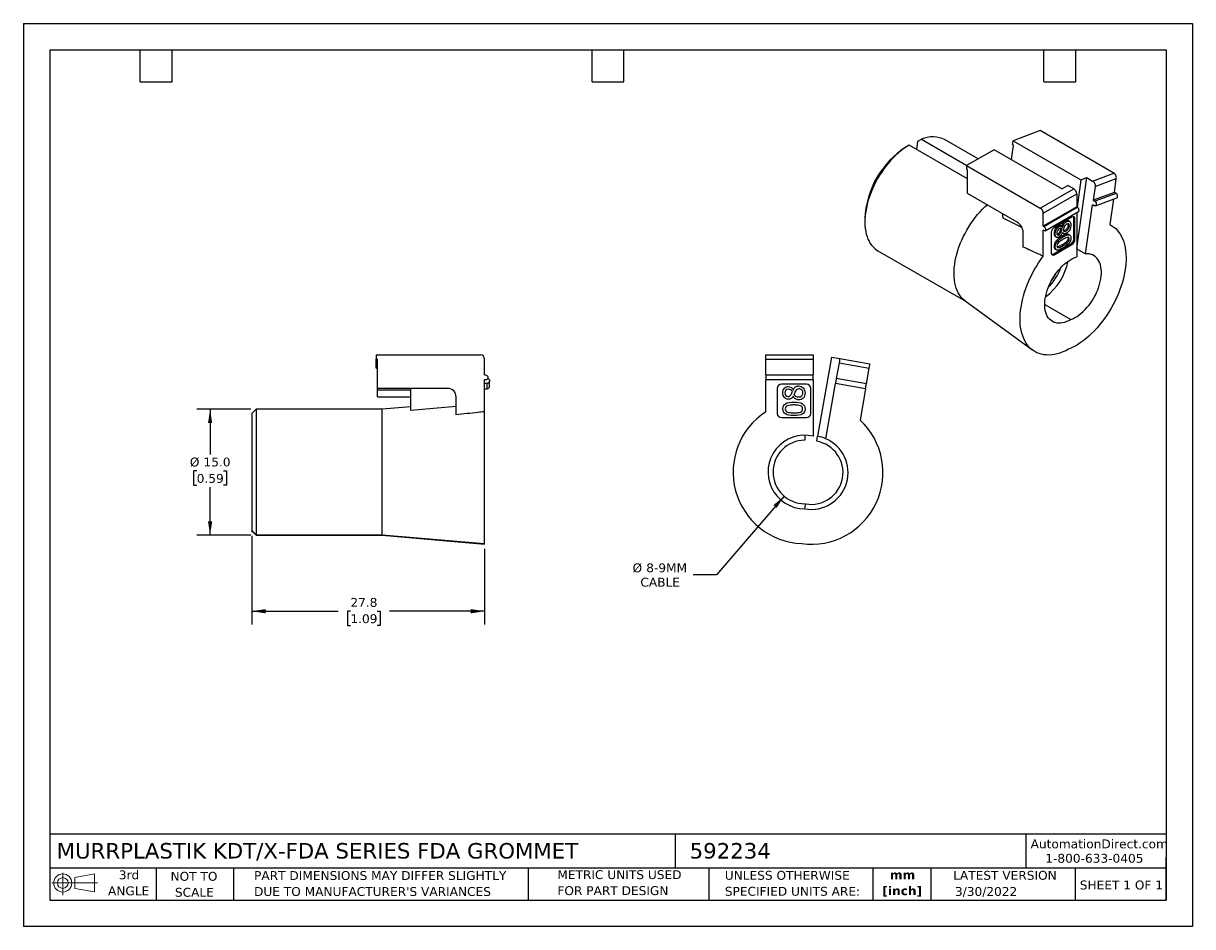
# Model space of a CAD drawing. Header units: millimetres. Extents: x 0 to 140, y 0 to 108.
import ezdxf

# ---------------------------------------------------------------- set-up
doc = ezdxf.new("R2010")
doc.units = ezdxf.units.MM
doc.header["$LTSCALE"] = 0.5
doc.linetypes.add('SLD-Solid', pattern=[0])
doc.layers.add('DIMENSIONS', color=140, linetype='SLD-Solid', lineweight=25)
doc.layers.add('TEXT', color=140, linetype='SLD-Solid', lineweight=25)
doc.layers.add('SLD-DEFPOINTS', color=7, linetype='Continuous')
doc.styles.add('SLDTEXTSTYLE0', font='VERDANA.TTF')
doc.styles.add('SLDTEXTSTYLE1', font='VERDANAB.TTF')
doc.dimstyles.new('SLDDIMSTYLE0', dxfattribs={"dimtxt": 1.079004, "dimasz": 1.651, "dimexe": 0, "dimexo": 0.0625, "dimgap": 0.269751, "dimtad": 0, "dimtih": 1, "dimtoh": 1, "dimrnd": 1e-09, "dimzin": 4, "dimdsep": 46, "dimtxsty": 'SLDTEXTSTYLE0', "dimsah": 1, "dimcen": 0.09, "dimadec": 0, "dimazin": 1, "dimtfac": 1, "dimtofl": 0, "dimtmove": 0, "dimatfit": 3, "dimfxl": 0, "dimfrac": 2, "dimtolj": 1, "dimtzin": 12, "dimarcsym": 0})
doc.dimstyles.new('SLDDIMSTYLE1', dxfattribs={"dimtxt": 1.079004, "dimasz": 1.651, "dimexe": 0, "dimexo": 0.0625, "dimgap": 0.269751, "dimtad": 0, "dimtih": 1, "dimtoh": 1, "dimrnd": 1e-09, "dimzin": 12, "dimdsep": 46, "dimtxsty": 'SLDTEXTSTYLE0', "dimsah": 1, "dimcen": 0.09, "dimadec": 0, "dimazin": 3, "dimtfac": 1, "dimtofl": 0, "dimtmove": 0, "dimatfit": 3, "dimfxl": 0, "dimfrac": 2, "dimtolj": 1, "dimtzin": 12, "dimarcsym": 0})
doc.dimstyles.new('SLDDIMSTYLE2', dxfattribs={"dimtxt": 1.079004, "dimasz": 1.651, "dimexe": 0, "dimexo": 0.0625, "dimgap": 0.269751, "dimtad": 0, "dimtih": 1, "dimtoh": 1, "dimrnd": 1e-09, "dimzin": 12, "dimdsep": 46, "dimtxsty": 'SLDTEXTSTYLE0', "dimsah": 1, "dimcen": 0, "dimadec": 0, "dimazin": 3, "dimtfac": 1, "dimtofl": 0, "dimtmove": 0, "dimatfit": 3, "dimfxl": 0, "dimfrac": 2, "dimtolj": 1, "dimtzin": 12, "dimarcsym": 0})

# ---------------------------------------------------------------- blocks, each defined once
blk = doc.blocks.new('Block11')
at = {"color": 7, "linetype": 'SLD-Solid', "lineweight": 18}
for p, q in [((0, 1.44), (5.44, 1.44)), ((1.29, 2.66), (1.29, 0)), ((2.74, 2.08), (5.09, 2.52)), ((2.74, 0.8), (2.74, 2.08)), ((5.09, 2.52), (5.09, 0.37)), ((2.74, 0.8), (5.09, 0.37))]:
    blk.add_line(p, q, dxfattribs=at)
for radius in [1.08, 0.643]:
    blk.add_circle((1.29, 1.44), radius, dxfattribs=at)
blk = doc.blocks.new('Block12')
at = {"layer": 'SLD-DEFPOINTS'}
blk.add_blockref('Block11', (0, 0), dxfattribs=at)
blk = doc.blocks.new('SW_NOTE_0')
at = {"layer": 'TEXT', "color": 0, "char_height": 1.058, "attachment_point": 2, "style": 'SLDTEXTSTYLE1'}
for s, insert in [('mm', (1.42, 1.34)), ('[inch]', (1.38, -0.57))]:
    blk.add_mtext(s, dxfattribs=dict(at, insert=insert))
blk = doc.blocks.new('SW_NOTE_0_1')
at = {"layer": 'TEXT', "color": 0, "char_height": 1.0583, "attachment_point": 1, "style": 'SLDTEXTSTYLE0'}
for s, insert in [('UNLESS OTHERWISE ', (0, 1.34)), ('SPECIFIED UNITS ARE:', (0, -0.57))]:
    blk.add_mtext(s, dxfattribs=dict(at, insert=insert))
blk = doc.blocks.new('SW_NOTE_0_2')
at = {"layer": 'TEXT', "color": 0, "char_height": 1.0583, "attachment_point": 1, "style": 'SLDTEXTSTYLE0'}
for s, insert in [('PART DIMENSIONS MAY DIFFER SLIGHTLY ', (0, 1.34)), ("DUE TO MANUFACTURER'S VARIANCES", (0, -0.57))]:
    blk.add_mtext(s, dxfattribs=dict(at, insert=insert))
blk = doc.blocks.new('SW_NOTE_0_3')
at = {"layer": 'TEXT', "color": 0, "char_height": 1.058, "attachment_point": 2, "style": 'SLDTEXTSTYLE0'}
for s, insert in [('NOT TO', (2.63, 1.34)), ('SCALE', (2.68, -0.57))]:
    blk.add_mtext(s, dxfattribs=dict(at, insert=insert))
blk = doc.blocks.new('SW_NOTE_0_4')
at = {"layer": 'TEXT', "color": 0, "char_height": 1.058, "attachment_point": 2, "style": 'SLDTEXTSTYLE0'}
for s, insert in [('3rd', (1.16, 1.34)), ('ANGLE', (1.11, -0.57))]:
    blk.add_mtext(s, dxfattribs=dict(at, insert=insert))
blk = doc.blocks.new('SW_NOTE_0_5')
at = {"layer": 'TEXT', "color": 0, "char_height": 1.0583, "attachment_point": 1, "style": 'SLDTEXTSTYLE0'}
for s, insert in [('METRIC UNITS USED ', (0, 1.34)), ('FOR PART DESIGN', (0, -0.57))]:
    blk.add_mtext(s, dxfattribs=dict(at, insert=insert))
blk = doc.blocks.new('_D')
at = {"layer": 'DIMENSIONS'}
for p, q in [((27.17, 61.83), (20.72, 61.83)), ((22.31, 61.83), (22.31, 56.43)), ((20.71, 54.47), (20.34, 54.47)), ((20.34, 54.47), (20.34, 52.76)), ((23.91, 54.47), (24.28, 54.47)), ((24.28, 54.47), (24.28, 52.76)), ((20.34, 52.76), (20.71, 52.76)), ((22.31, 46.77), (22.31, 52.52)), ((24.28, 52.76), (23.91, 52.76)), ((27.17, 46.77), (20.72, 46.77))]:
    blk.add_line(p, q, dxfattribs=at)
for points in [[(22.31, 61.83), (22.06, 60.18), (22.56, 60.18)], [(22.31, 46.77), (22.56, 48.42), (22.06, 48.42)]]:
    blk.add_solid(points, dxfattribs=at)
at = {"layer": 'DIMENSIONS', "char_height": 1.058, "attachment_point": 1, "style": 'SLDTEXTSTYLE0'}
for s, insert in [('%%c', (19.89, 56.06)), ('15.0', (21.52, 56.06)), ('0.59', (20.71, 54.1))]:
    blk.add_mtext(s, dxfattribs=dict(at, insert=insert))
blk = doc.blocks.new('_D_1')
at = {"layer": 'DIMENSIONS'}
for p, q in [((27.31, 46.7), (27.31, 36.11)), ((55.11, 45.14), (55.11, 36.11)), ((27.31, 37.7), (37.61, 37.7)), ((39.07, 37.7), (38.71, 37.7)), ((38.71, 37.7), (38.71, 35.98)), ((42.28, 37.7), (42.64, 37.7)), ((42.64, 37.7), (42.64, 35.98)), ((55.11, 37.7), (43.74, 37.7)), ((38.71, 35.98), (39.07, 35.98)), ((42.64, 35.98), (42.28, 35.98))]:
    blk.add_line(p, q, dxfattribs=at)
for points in [[(27.31, 37.7), (28.96, 37.44), (28.96, 37.95)], [(55.11, 37.7), (53.46, 37.95), (53.46, 37.44)]]:
    blk.add_solid(points, dxfattribs=at)
at = {"layer": 'DIMENSIONS', "char_height": 1.058, "attachment_point": 1, "style": 'SLDTEXTSTYLE0'}
for s, insert in [('27.8', (39.07, 39.28)), ('1.09', (39.07, 37.33))]:
    blk.add_mtext(s, dxfattribs=dict(at, insert=insert))
blk = doc.blocks.new('_D_2')
at = {"layer": 'DIMENSIONS'}
for p, q in [((90.89, 51.45), (82.81, 42.06)), ((82.81, 42.06), (80.03, 42.06))]:
    blk.add_line(p, q, dxfattribs=at)
blk.add_solid([(90.89, 51.45), (89.62, 50.37), (90, 50.04)], dxfattribs=at)
at = {"layer": 'DIMENSIONS', "char_height": 1.058, "attachment_point": 1, "style": 'SLDTEXTSTYLE0'}
for s, insert in [('%%c', (72.79, 43.41)), ('8-9MM', (74.42, 43.41)), ('CABLE', (73.72, 41.69))]:
    blk.add_mtext(s, dxfattribs=dict(at, insert=insert))

msp = doc.modelspace()

# ---------------------------------------------------------------- linework, layer by layer
at = {"color": 7, "linetype": 'SLD-Solid'}
for p, q in [((0.001, 107.951), (0.001, 0.001)), ((0.001, 107.951), (139.701, 107.951)), ((139.701, 107.951), (139.701, 0.001)), ((139.701, 0.001), (0.001, 0.001))]:
    msp.add_line(p, q, dxfattribs=at)
for p, q in [((121.488, 95.142), (118.25, 93.932)), ((130.291, 90.06), (121.488, 95.142)), ((106.751, 92.882), (106.89, 93.869)), ((106.89, 93.869), (107.305, 94.102)), ((107.305, 94.102), (112.727, 90.972)), ((114.083, 91.755), (110.133, 94.035)), ((118.188, 93.495), (118.25, 93.932)), ((118.25, 93.932), (126.346, 89.258)), ((105.844, 93.407), (105.49, 93.202)), ((112.809, 89.386), (105.844, 93.407)), ((115.991, 92.856), (112.702, 90.958)), ((124.087, 88.182), (115.991, 92.856)), ((118.047, 91.669), (118.282, 93.346)), ((118.224, 93.474), (118.188, 93.495)), ((112.702, 90.958), (112.702, 90.55)), ((112.702, 90.958), (121.506, 85.876)), ((112.738, 90.529), (112.702, 90.55)), ((112.809, 87.631), (112.809, 90.407)), ((125.855, 81.053), (127.043, 89.519)), ((126.346, 89.258), (127.043, 89.519)), ((127.043, 89.519), (127.75, 89.11)), ((127.75, 89.11), (130.291, 90.06)), ((128.042, 88.469), (130.584, 89.419)), ((130.35, 87.756), (130.584, 89.419)), ((121.506, 85.876), (125.501, 88.182)), ((124.087, 88.182), (124.794, 88.591)), ((125.501, 88.182), (124.794, 88.591)), ((126.346, 89.258), (125.889, 85.999)), ((128.042, 88.469), (127.809, 86.806)), ((118.748, 84.202), (112.809, 87.631)), ((121.859, 85.264), (125.855, 87.57)), ((125.855, 87.57), (125.855, 86.019)), ((130.35, 87.756), (127.809, 86.806)), ((127.809, 86.806), (128.021, 86.684)), ((130.562, 87.634), (128.021, 86.684)), ((128.089, 86.14), (130.631, 87.09)), ((130.236, 86.943), (129.81, 83.905)), ((130.562, 87.634), (130.35, 87.756)), ((117.068, 84.656), (116.972, 85.227)), ((125.855, 86.019), (121.859, 83.712)), ((121.859, 83.712), (121.859, 85.264)), ((121.93, 83.671), (125.925, 85.978)), ((122.08, 83.167), (126.075, 85.473)), ((125.925, 85.978), (125.855, 86.019)), ((125.855, 85.346), (125.855, 80.045)), ((126.91, 80.405), (127.735, 86.281)), ((127.947, 86.159), (127.735, 86.281)), ((100.54, 84.629), (100.54, 84.221)), ((119.305, 83.553), (117.068, 84.656)), ((125.289, 84.794), (123.168, 83.569)), ((124.626, 84.232), (124.484, 84.313)), ((124.988, 83.769), (124.847, 83.85)), ((124.997, 84.27), (124.856, 84.351)), ((125.501, 82.222), (125.501, 84.671)), ((125.643, 84.59), (125.501, 84.671)), ((125.643, 82.14), (125.643, 84.59)), ((119.455, 81.215), (119.455, 82.977)), ((121.859, 83.712), (121.93, 83.671)), ((121.859, 80.118), (121.859, 83.222)), ((121.93, 83.181), (121.859, 83.222)), ((122.814, 82.957), (122.814, 80.507)), ((123.29, 82.785), (123.148, 82.866)), ((123.304, 82.482), (123.445, 82.401)), ((123.735, 82.696), (123.593, 82.777)), ((123.605, 83.754), (123.747, 83.672)), ((123.997, 83.045), (123.855, 83.127)), ((124.079, 83.697), (123.937, 83.779)), ((124.109, 83.402), (124.01, 83.46)), ((124.228, 82.434), (124.087, 82.516)), ((124.132, 82.932), (124.273, 82.851)), ((124.177, 83.605), (124.155, 83.618)), ((124.167, 82.967), (124.16, 82.963)), ((124.17, 83.601), (124.177, 83.605)), ((124.613, 83.153), (124.471, 83.235)), ((125.029, 82.652), (124.887, 82.733)), ((123.026, 80.385), (125.148, 81.609)), ((123.152, 81.314), (123.294, 81.233)), ((123.168, 80.303), (125.289, 81.528)), ((123.682, 81.148), (123.541, 81.229)), ((124.23, 81.391), (124.088, 81.473)), ((124.771, 81.774), (124.63, 81.856)), ((124.965, 82.197), (124.823, 82.279)), ((125.148, 81.609), (125.289, 81.528)), ((125.643, 82.14), (125.501, 82.222)), ((102.094, 80.787), (112.634, 74.703)), ((123.168, 80.303), (123.026, 80.385)), ((123.289, 80.972), (123.43, 80.89)), ((125.855, 81.015), (126.91, 80.405)), ((112.525, 74.782), (120.606, 68.884)), ((122.036, 74.342), (125.148, 72.546)), ((42.16, 68.333), (42.16, 67.833)), ((42.16, 68.333), (54.61, 68.333)), ((42.21, 67.833), (42.16, 67.833)), ((42.16, 67.561), (42.16, 67.833)), ((42.21, 67.561), (42.16, 67.561)), ((42.16, 66.754), (42.16, 67.561)), ((42.21, 66.754), (42.21, 67.561)), ((42.31, 64.333), (42.31, 67.733)), ((55.11, 65.933), (55.11, 67.833)), ((88.718, 68.333), (94.368, 68.333)), ((88.718, 67.833), (88.718, 68.333)), ((88.718, 67.833), (94.368, 67.833)), ((88.718, 65.933), (88.718, 67.833)), ((94.368, 68.333), (94.368, 67.833)), ((94.368, 67.833), (94.368, 65.933)), ((96.563, 68.054), (94.896, 58.599)), ((96.563, 68.054), (97.548, 67.88)), ((97.461, 67.388), (97.132, 65.516)), ((97.461, 67.388), (101.056, 66.754)), ((97.548, 67.88), (101.143, 67.246)), ((42.16, 66.754), (42.21, 66.754)), ((55.11, 65.933), (55.21, 65.933)), ((88.718, 65.933), (94.368, 65.933)), ((100.726, 64.883), (101.056, 66.754)), ((50.71, 64.333), (42.31, 64.333)), ((42.31, 64.114), (42.31, 64.333)), ((46.31, 61.678), (46.31, 64.333)), ((55.21, 65.333), (55.11, 65.333)), ((55.11, 61.532), (55.11, 65.333)), ((55.41, 64.926), (55.11, 64.926)), ((55.11, 64.292), (55.41, 64.292)), ((55.41, 64.292), (55.41, 64.926)), ((55.71, 64.587), (55.71, 65.221)), ((94.368, 65.333), (88.718, 65.333)), ((88.718, 61.532), (88.718, 65.333)), ((90.068, 64.333), (90.068, 61.333)), ((93.568, 64.833), (90.568, 64.833)), ((94.068, 61.333), (94.068, 64.333)), ((94.368, 65.333), (94.368, 58.618)), ((95.861, 58.312), (97.027, 64.926)), ((100.622, 64.292), (97.027, 64.926)), ((100.726, 64.883), (97.132, 65.516)), ((100.622, 64.292), (99.962, 60.548)), ((46.31, 64.114), (42.31, 64.114)), ((42.31, 63.307), (42.31, 64.114)), ((42.31, 63.307), (46.31, 63.307)), ((51.71, 61.175), (51.71, 63.333)), ((91.982, 63.389), (91.972, 63.389)), ((91.986, 64.163), (91.996, 64.163)), ((27.81, 61.833), (27.31, 61.333)), ((27.81, 61.833), (27.81, 46.838)), ((42.88, 61.833), (27.81, 61.833)), ((46.31, 62.133), (42.88, 61.833)), ((42.88, 46.838), (42.88, 61.833)), ((51.71, 62.149), (46.31, 61.678)), ((55.11, 45.771), (55.11, 61.532)), ((55.11, 61.433), (55.11, 61.518)), ((27.31, 61.333), (27.31, 47.337)), ((90.568, 60.833), (93.568, 60.833)), ((93.368, 58.733), (93.368, 58.133)), ((94.792, 58.009), (94.896, 58.599)), ((27.81, 46.838), (27.31, 47.337)), ((27.31, 47.266), (27.31, 47.337)), ((27.31, 47.266), (27.81, 46.766)), ((27.81, 46.838), (42.88, 46.838)), ((27.81, 46.838), (27.81, 46.766)), ((27.81, 46.766), (42.88, 46.766)), ((42.88, 46.838), (55.11, 45.771)), ((42.88, 46.766), (42.88, 46.838)), ((42.88, 46.766), (55.11, 45.696)), ((55.11, 45.696), (55.11, 45.771))]:
    msp.add_line(p, q)
at = {"flags": 128}
for points in [[(105.844, 93.407), (105.521, 93.209), (105.199, 92.989), (104.88, 92.748), (104.565, 92.487), (104.254, 92.207), (103.949, 91.909), (103.651, 91.593), (103.361, 91.261), (103.08, 90.915), (102.81, 90.555), (102.551, 90.183), (102.304, 89.8), (102.07, 89.408), (101.851, 89.008), (101.646, 88.601), (101.456, 88.19), (101.283, 87.775), (101.127, 87.359), (100.988, 86.942), (100.867, 86.527), (100.765, 86.114), (100.681, 85.706), (100.617, 85.303), (100.572, 84.908), (100.546, 84.521), (100.541, 84.145), (100.554, 83.781), (100.588, 83.429), (100.641, 83.092), (100.713, 82.77), (100.804, 82.465), (100.914, 82.178), (101.042, 81.91), (101.188, 81.662), (101.351, 81.434), (101.531, 81.228), (101.727, 81.045), (101.938, 80.885), (102.094, 80.787)], [(112.525, 74.782), (112.383, 74.893), (112.187, 75.077), (112.008, 75.282), (111.844, 75.51), (111.698, 75.758), (111.57, 76.026), (111.46, 76.314), (111.369, 76.619), (111.297, 76.94), (111.244, 77.278), (111.211, 77.629), (111.197, 77.994), (111.203, 78.37), (111.228, 78.756), (111.273, 79.151), (111.337, 79.554), (111.421, 79.962), (111.523, 80.375), (111.644, 80.791), (111.783, 81.207), (111.939, 81.624), (112.112, 82.038), (112.302, 82.45), (112.507, 82.856), (112.726, 83.256), (112.96, 83.648), (113.207, 84.031), (113.466, 84.403), (113.737, 84.763), (114.017, 85.109), (114.307, 85.441), (114.605, 85.757), (114.91, 86.055), (115.153, 86.277)], [(129.81, 83.905), (130.058, 83.767), (130.292, 83.604), (130.51, 83.418), (130.713, 83.208), (130.899, 82.976), (131.068, 82.723), (131.219, 82.448), (131.352, 82.154), (131.466, 81.84), (131.561, 81.509), (131.637, 81.161), (131.693, 80.797), (131.73, 80.419), (131.747, 80.027), (131.743, 79.624), (131.72, 79.21), (131.677, 78.786), (131.614, 78.355), (131.532, 77.917), (131.43, 77.475), (131.309, 77.028), (131.17, 76.58), (131.013, 76.131), (130.839, 75.683), (130.647, 75.237), (130.439, 74.795), (130.215, 74.358), (129.977, 73.928), (129.724, 73.507), (129.458, 73.094), (129.18, 72.693), (128.89, 72.304), (128.59, 71.928), (128.28, 71.567), (127.961, 71.222), (127.635, 70.893), (127.303, 70.583), (126.965, 70.293), (126.623, 70.022), (126.278, 69.772), (125.931, 69.544), (125.583, 69.339), (125.236, 69.157), (124.89, 68.998)], [(124.89, 68.998), (124.543, 68.827), (124.198, 68.679), (123.856, 68.556), (123.519, 68.458), (123.187, 68.385), (122.861, 68.338), (122.543, 68.316), (122.233, 68.321), (121.933, 68.351), (121.644, 68.406), (121.366, 68.487), (121.101, 68.594), (120.848, 68.725), (120.611, 68.88), (120.388, 69.06), (120.18, 69.263), (119.989, 69.488), (119.815, 69.735), (119.659, 70.004), (119.521, 70.293), (119.401, 70.6), (119.3, 70.927), (119.218, 71.27), (119.156, 71.629), (119.114, 72.003), (119.092, 72.391), (119.089, 72.791), (119.106, 73.203), (119.144, 73.623), (119.201, 74.053), (119.278, 74.489), (119.374, 74.93), (119.489, 75.375), (119.622, 75.823), (119.774, 76.272), (119.944, 76.721), (120.131, 77.167), (120.334, 77.611), (120.553, 78.049), (120.787, 78.481), (121.036, 78.905), (121.298, 79.321), (121.573, 79.725), (121.859, 80.118)], [(125.148, 72.546), (124.898, 72.413), (124.65, 72.305), (124.406, 72.221), (124.166, 72.163), (123.932, 72.13), (123.707, 72.122), (123.49, 72.141), (123.284, 72.186), (123.091, 72.255), (122.91, 72.35), (122.744, 72.47), (122.593, 72.613), (122.459, 72.778), (122.342, 72.965), (122.243, 73.173), (122.163, 73.4), (122.102, 73.644), (122.061, 73.905), (122.04, 74.18), (122.038, 74.467), (122.057, 74.765), (122.095, 75.072), (122.153, 75.386), (122.231, 75.705), (122.327, 76.026), (122.441, 76.349), (122.573, 76.67), (122.721, 76.987), (122.885, 77.299), (123.064, 77.604), (123.256, 77.899), (123.46, 78.183), (123.675, 78.453), (123.899, 78.709), (124.132, 78.948), (124.371, 79.169), (124.615, 79.371), (124.862, 79.552), (125.112, 79.71), (125.361, 79.846), (125.609, 79.958), (125.855, 80.045)], [(125.148, 72.546), (125.397, 72.651), (125.648, 72.78), (125.9, 72.934), (126.15, 73.11), (126.397, 73.307), (126.639, 73.525), (126.876, 73.761), (127.104, 74.015), (127.323, 74.284), (127.532, 74.567), (127.728, 74.862), (127.912, 75.167), (128.08, 75.48), (128.233, 75.799), (128.369, 76.122), (128.488, 76.446), (128.588, 76.771), (128.67, 77.093), (128.732, 77.41), (128.774, 77.721), (128.796, 78.023), (128.797, 78.314), (128.778, 78.593), (128.739, 78.858), (128.68, 79.106), (128.602, 79.337), (128.504, 79.548), (128.388, 79.739), (128.254, 79.908), (128.104, 80.054), (127.938, 80.176), (127.757, 80.274), (127.562, 80.346), (127.355, 80.392), (127.137, 80.412), (126.91, 80.405)]]:
    msp.add_lwpolyline(points, dxfattribs=at)
for centre, radius, start, end in [((108.648, 91.087), 3.301, 63.26122, 114.01382), ((111.268, 84.151), 10.738, 122.55161, 177.44839), ((112.655, 90.4), 0.154, 2.60548, 57.39452), ((125.087, 87.535), 0.768, 2.60548, 57.39452), ((121.092, 85.229), 0.768, 2.60548, 57.39452), ((117.927, 82.911), 1.53, 2.4764, 57.5236), ((125.427, 84.625), 0.218, 350.78596, 129.20329), ((123.582, 82.922), 0.768, 122.60548, 177.39452), ((124.875, 82.175), 0.768, 302.60548, 357.39452), ((123.03, 80.472), 0.218, 170.78596, 309.20329), ((117.906, 80.904), 7.047, 306.80581, 348.66892), ((117.959, 80.861), 6.345, 315.10999, 340.65326), ((117.592, 81.069), 6.52, 323.1156, 332.8694), ((42.21, 67.733), 0.1, 0, 90), ((54.61, 67.833), 0.5, 0, 90), ((50.71, 63.333), 1, 0, 90), ((90.568, 64.333), 0.5, 90, 180), ((93.568, 64.333), 0.5, 0, 90), ((93.368, 54.333), 8.57, 122.86019, 267.5647), ((90.568, 61.333), 0.5, 180, 270), ((94.132, 54.266), 8.57, 262.4353, 47.13981), ((93.568, 61.333), 0.5, 270, 0), ((93.368, 54.333), 4.4, 76.86344, 270), ((93.368, 54.333), 3.8, 90, 270), ((94.132, 54.266), 4.4, 260, 66.86344), ((94.132, 54.266), 3.8, 260, 80), ((94.132, 54.266), 4.4, 66.86344, 80)]:
    msp.add_arc(centre, radius, start, end)
for points, knots in [([(118.282, 93.346), (118.283, 93.354), (118.284, 93.37), (118.28, 93.395), (118.269, 93.424), (118.251, 93.455), (118.233, 93.468), (118.224, 93.474)], [0, 0, 0, 0, 0.1675347, 0.3304475, 0.5006328, 0.7488305, 1, 1, 1, 1]), ([(130.584, 89.419), (130.6, 89.533), (130.577, 89.669), (130.469, 89.906), (130.384, 90.007), (130.291, 90.06)], [0, 0, 0, 0, 0.5, 0.5, 1, 1, 1, 1]), ([(127.75, 89.11), (127.842, 89.057), (127.928, 88.957), (128.036, 88.719), (128.058, 88.583), (128.042, 88.469)], [0, 0, 0, 0, 0.5, 0.5, 1, 1, 1, 1]), ([(128.021, 86.684), (128.076, 86.652), (128.127, 86.592), (128.192, 86.449), (128.206, 86.368), (128.186, 86.23), (128.154, 86.175), (128.062, 86.123), (128.003, 86.127), (127.947, 86.159)], [0, 0, 0, 0, 0.25, 0.25, 0.5, 0.5, 0.75, 0.75, 1, 1, 1, 1]), ([(130.629, 87.094), (130.636, 87.095), (130.669, 87.101), (130.711, 87.154), (130.743, 87.245), (130.741, 87.358), (130.706, 87.472), (130.644, 87.574), (130.59, 87.614), (130.562, 87.634)], [0, 0, 0, 0, 0.042087, 0.2017391, 0.3613913, 0.5210435, 0.6806957, 0.8403478, 1, 1, 1, 1]), ([(126.075, 85.473), (126.105, 85.49), (126.125, 85.522), (126.142, 85.607), (126.137, 85.66), (126.105, 85.767), (126.078, 85.822), (126.009, 85.915), (125.967, 85.954), (125.925, 85.978)], [0, 0, 0, 0, 0.25, 0.25, 0.5, 0.5, 0.75, 0.75, 1, 1, 1, 1]), ([(124.484, 84.313), (124.433, 84.28), (124.337, 84.218), (124.208, 84.067), (124.112, 83.894), (124.069, 83.775), (124.047, 83.715)], [0, 0, 0, 0, 0.2690921, 0.5087061, 0.7546788, 1, 1, 1, 1]), ([(124.177, 83.605), (124.226, 83.754), (124.285, 83.88), (124.425, 84.085), (124.515, 84.168), (124.626, 84.232)], [-2, -2, -2, -2, -1, -1, 0, 0, 0, 0]), ([(124.649, 83.959), (124.575, 83.917), (124.516, 83.866), (124.429, 83.748), (124.385, 83.659), (124.34, 83.538)], [0, 0, 0, 0, 1, 1, 2, 2, 2, 2]), ([(124.847, 83.85), (124.846, 83.831), (124.845, 83.795), (124.836, 83.737), (124.821, 83.679), (124.8, 83.62), (124.773, 83.561), (124.72, 83.465), (124.62, 83.335), (124.522, 83.269), (124.471, 83.235)], [0, 0, 0, 0, 0.084305, 0.165223, 0.2442703, 0.3230714, 0.4032655, 0.4864096, 0.7339888, 1, 1, 1, 1]), ([(124.855, 84.349), (124.833, 84.361), (124.786, 84.386), (124.697, 84.391), (124.594, 84.37), (124.521, 84.333), (124.484, 84.313)], [0, 0, 0, 0, 0.2180767, 0.47426759, 0.73099887, 1, 1, 1, 1]), ([(124.626, 84.232), (124.779, 84.32), (124.908, 84.33), (125.115, 84.192), (125.167, 84.061), (125.167, 83.869)], [-2, -2, -2, -2, -1, -1, 0, 0, 0, 0]), ([(124.988, 83.769), (124.988, 83.885), (124.958, 83.961), (124.836, 84.032), (124.754, 84.02), (124.649, 83.959)], [0, 0, 0, 0, 1, 1, 2, 2, 2, 2]), ([(124.847, 83.85), (124.845, 83.904), (124.842, 83.967), (124.817, 84.008), (124.813, 84.014)], [0, 0, 0, 0, 0.848123, 1, 1, 1, 1]), ([(125.167, 83.869), (125.167, 83.765), (125.154, 83.664), (125.1, 83.464), (125.062, 83.37), (125.013, 83.282)], [-2, -2, -2, -2, -1, -1, 0, 0, 0, 0]), ([(125.501, 84.671), (125.499, 84.725), (125.496, 84.792), (125.462, 84.827), (125.455, 84.834)], [0, 0, 0, 0, 0.8028313, 1, 1, 1, 1]), ([(121.93, 83.671), (121.986, 83.639), (122.041, 83.581), (122.119, 83.445), (122.142, 83.368), (122.142, 83.24), (122.119, 83.189), (122.041, 83.144), (121.986, 83.149), (121.93, 83.181)], [0, 0, 0, 0, 0.25, 0.25, 0.5, 0.5, 0.75, 0.75, 1, 1, 1, 1]), ([(123.605, 83.754), (123.471, 83.676), (123.362, 83.556), (123.191, 83.23), (123.148, 83.055), (123.148, 82.866)], [-2, -2, -2, -2, -1, -1, 0, 0, 0, 0]), ([(123.148, 82.866), (123.15, 82.824), (123.153, 82.741), (123.178, 82.636), (123.222, 82.553), (123.265, 82.503), (123.298, 82.488), (123.305, 82.485)], [0, 0, 0, 0, 0.25075778, 0.48478993, 0.70958809, 0.93357236, 1, 1, 1, 1]), ([(124.087, 82.516), (123.774, 82.335), (123.541, 82.147), (123.23, 81.754), (123.152, 81.542), (123.152, 81.314)], [-2, -2, -2, -2, -1, -1, 0, 0, 0, 0]), ([(123.29, 82.785), (123.29, 82.973), (123.332, 83.149), (123.503, 83.475), (123.613, 83.595), (123.747, 83.672)], [-2, -2, -2, -2, -1, -1, 0, 0, 0, 0]), ([(123.763, 82.433), (123.628, 82.355), (123.515, 82.348), (123.335, 82.48), (123.29, 82.603), (123.29, 82.785)], [-2, -2, -2, -2, -1, -1, 0, 0, 0, 0]), ([(123.294, 81.233), (123.294, 81.46), (123.372, 81.672), (123.682, 82.065), (123.916, 82.254), (124.228, 82.434)], [-2, -2, -2, -2, -1, -1, 0, 0, 0, 0]), ([(123.749, 83.401), (123.669, 83.355), (123.602, 83.285), (123.494, 83.099), (123.467, 82.996), (123.467, 82.885)], [0, 0, 0, 0, 1, 1, 2, 2, 2, 2]), ([(123.467, 82.885), (123.467, 82.785), (123.491, 82.716), (123.587, 82.642), (123.652, 82.648), (123.735, 82.696)], [0, 0, 0, 0, 1, 1, 2, 2, 2, 2]), ([(123.497, 82.741), (123.51, 82.743), (123.541, 82.749), (123.574, 82.766), (123.593, 82.777)], [0, 0, 0, 0, 0.4030041, 1, 1, 1, 1]), ([(123.855, 83.127), (123.845, 83.1), (123.824, 83.049), (123.786, 82.977), (123.739, 82.903), (123.674, 82.83), (123.621, 82.795), (123.593, 82.777)], [0, 0, 0, 0, 0.1893156, 0.3612907, 0.519589, 0.7486163, 1, 1, 1, 1]), ([(123.936, 83.776), (123.906, 83.79), (123.845, 83.819), (123.729, 83.812), (123.646, 83.773), (123.605, 83.754)], [0, 0, 0, 0, 0.3217234, 0.6712545, 1, 1, 1, 1]), ([(123.735, 82.696), (123.794, 82.73), (123.844, 82.775), (123.927, 82.889), (123.964, 82.96), (123.997, 83.045)], [0, 0, 0, 0, 1, 1, 2, 2, 2, 2]), ([(123.747, 83.672), (123.827, 83.719), (123.907, 83.737), (124.064, 83.719), (124.125, 83.677), (124.17, 83.601)], [-2, -2, -2, -2, -1, -1, 0, 0, 0, 0]), ([(124.109, 83.402), (124.056, 83.452), (124.001, 83.475), (123.887, 83.467), (123.822, 83.443), (123.749, 83.401)], [0, 0, 0, 0, 1, 1, 2, 2, 2, 2]), ([(124.16, 82.963), (124.108, 82.831), (124.052, 82.723), (123.93, 82.554), (123.854, 82.485), (123.763, 82.433)], [-2, -2, -2, -2, -1, -1, 0, 0, 0, 0]), ([(123.968, 83.484), (123.96, 83.454), (123.943, 83.39), (123.913, 83.293), (123.883, 83.204), (123.864, 83.149), (123.855, 83.127)], [0, 0, 0, 0, 0.2536447, 0.5432559, 0.8096522, 1, 1, 1, 1]), ([(123.997, 83.045), (124.01, 83.081), (124.029, 83.135), (124.077, 83.282), (124.095, 83.346), (124.109, 83.402)], [0, 0, 0, 0, 1, 1, 2, 2, 2, 2]), ([(124.886, 82.731), (124.857, 82.744), (124.793, 82.773), (124.661, 82.763), (124.498, 82.719), (124.303, 82.636), (124.162, 82.558), (124.087, 82.516)], [0, 0, 0, 0, 0.1363479, 0.3052114, 0.5026338, 0.7332583, 1, 1, 1, 1]), ([(124.63, 82.883), (124.533, 82.827), (124.444, 82.805), (124.281, 82.831), (124.216, 82.881), (124.167, 82.967)], [-2, -2, -2, -2, -1, -1, 0, 0, 0, 0]), ([(124.34, 83.538), (124.325, 83.497), (124.308, 83.446), (124.272, 83.319), (124.252, 83.248), (124.228, 83.169)], [0, 0, 0, 0, 1, 1, 2, 2, 2, 2]), ([(124.228, 83.169), (124.272, 83.118), (124.326, 83.09), (124.456, 83.084), (124.53, 83.106), (124.613, 83.153)], [0, 0, 0, 0, 1, 1, 2, 2, 2, 2]), ([(124.228, 82.434), (124.55, 82.62), (124.787, 82.703), (125.089, 82.661), (125.164, 82.537), (125.164, 82.312)], [-2, -2, -2, -2, -1, -1, 0, 0, 0, 0]), ([(124.23, 83.174), (124.236, 83.172), (124.273, 83.161), (124.356, 83.178), (124.432, 83.216), (124.471, 83.235)], [0, 0, 0, 0, 0.0973985, 0.5372865, 1, 1, 1, 1]), ([(124.613, 83.153), (124.721, 83.216), (124.811, 83.306), (124.953, 83.539), (124.988, 83.654), (124.988, 83.769)], [0, 0, 0, 0, 1, 1, 2, 2, 2, 2]), ([(125.013, 83.282), (124.964, 83.196), (124.907, 83.118), (124.775, 82.982), (124.705, 82.926), (124.63, 82.883)], [-2, -2, -2, -2, -1, -1, 0, 0, 0, 0]), ([(121.859, 80.118), (121.671, 80.205), (121.482, 80.291), (121.294, 80.377), (120.681, 80.657), (120.068, 80.936), (119.455, 81.215)], [-0.0008043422, -0.0008043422, -0.0008043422, -0.0008043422, 0, 0, 0, 0.0026143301, 0.0026143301, 0.0026143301, 0.0026143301]), ([(123.152, 81.314), (123.155, 81.262), (123.159, 81.162), (123.204, 81.049), (123.251, 80.987), (123.286, 80.975), (123.29, 80.974)], [0, 0, 0, 0, 0.3463023, 0.6610848, 0.9657277, 1, 1, 1, 1]), ([(124.23, 81.109), (123.906, 80.922), (123.669, 80.839), (123.369, 80.882), (123.294, 81.006), (123.294, 81.233)], [-2, -2, -2, -2, -1, -1, 0, 0, 0, 0]), ([(123.68, 81.759), (123.618, 81.696), (123.572, 81.631), (123.509, 81.497), (123.493, 81.425), (123.493, 81.348)], [0, 0, 0, 0, 1, 1, 2, 2, 2, 2]), ([(123.493, 81.348), (123.493, 81.27), (123.509, 81.216), (123.572, 81.153), (123.619, 81.14), (123.682, 81.148)], [0, 0, 0, 0, 1, 1, 2, 2, 2, 2]), ([(124.088, 81.473), (124.033, 81.441), (123.927, 81.382), (123.779, 81.307), (123.651, 81.251), (123.575, 81.236), (123.541, 81.229)], [0, 0, 0, 0, 0.3009335, 0.5713419, 0.8043466, 1, 1, 1, 1]), ([(124.228, 82.152), (124.105, 82.081), (123.998, 82.013), (123.817, 81.886), (123.741, 81.823), (123.68, 81.759)], [0, 0, 0, 0, 1, 1, 2, 2, 2, 2]), ([(123.682, 81.148), (123.744, 81.155), (123.821, 81.18), (124.007, 81.268), (124.112, 81.323), (124.23, 81.391)], [0, 0, 0, 0, 1, 1, 2, 2, 2, 2]), ([(124.63, 81.856), (124.613, 81.839), (124.578, 81.805), (124.523, 81.758), (124.465, 81.711), (124.378, 81.649), (124.252, 81.569), (124.146, 81.507), (124.088, 81.473)], [0, 0, 0, 0, 0.09857636, 0.2015752, 0.30952143, 0.42287123, 0.68269555, 1, 1, 1, 1]), ([(124.776, 82.394), (124.716, 82.386), (124.641, 82.362), (124.459, 82.279), (124.352, 82.223), (124.228, 82.152)], [0, 0, 0, 0, 1, 1, 2, 2, 2, 2]), ([(125.164, 82.312), (125.164, 82.084), (125.087, 81.871), (124.78, 81.48), (124.545, 81.291), (124.23, 81.109)], [-2, -2, -2, -2, -1, -1, 0, 0, 0, 0]), ([(124.23, 81.391), (124.356, 81.464), (124.461, 81.529), (124.63, 81.645), (124.705, 81.707), (124.771, 81.774)], [0, 0, 0, 0, 1, 1, 2, 2, 2, 2]), ([(124.823, 82.279), (124.823, 82.259), (124.822, 82.222), (124.812, 82.164), (124.797, 82.108), (124.767, 82.036), (124.712, 81.946), (124.658, 81.887), (124.63, 81.856)], [0, 0, 0, 0, 0.1396912, 0.2682289, 0.3887365, 0.5049863, 0.7389055, 1, 1, 1, 1]), ([(124.771, 81.774), (124.833, 81.837), (124.881, 81.903), (124.948, 82.041), (124.965, 82.116), (124.965, 82.197)], [0, 0, 0, 0, 1, 1, 2, 2, 2, 2]), ([(124.965, 82.197), (124.965, 82.273), (124.949, 82.327), (124.886, 82.391), (124.839, 82.402), (124.776, 82.394)], [0, 0, 0, 0, 1, 1, 2, 2, 2, 2]), ([(124.823, 82.279), (124.823, 82.315), (124.823, 82.359), (124.806, 82.388), (124.802, 82.393)], [0, 0, 0, 0, 0.8147432, 1, 1, 1, 1]), ([(125.501, 82.222), (125.501, 82.204), (125.5, 82.17), (125.491, 82.114), (125.474, 82.046), (125.445, 81.964), (125.399, 81.872), (125.343, 81.787), (125.28, 81.713), (125.214, 81.652), (125.17, 81.623), (125.148, 81.609)], [0, 0, 0, 0, 0.0801151, 0.1597406, 0.2401519, 0.3697806, 0.5000923, 0.6297213, 0.7600334, 0.8798503, 1, 1, 1, 1]), ([(122.861, 80.344), (122.871, 80.341), (122.918, 80.329), (122.978, 80.36), (123.026, 80.385)], [0, 0, 0, 0, 0.2084869, 1, 1, 1, 1]), ([(42.31, 67.463), (42.309, 67.471), (42.308, 67.488), (42.298, 67.513), (42.279, 67.536), (42.25, 67.557), (42.223, 67.56), (42.21, 67.561)], [0, 0, 0, 0, 0.1675347, 0.3304475, 0.5006328, 0.7488305, 1, 1, 1, 1]), ([(97.548, 67.88), (97.548, 67.88), (97.539, 67.827), (97.507, 67.645), (97.484, 67.517), (97.461, 67.388)], [0, 0, 0, 0, 0.5, 0.5, 1, 1, 1, 1]), ([(101.056, 66.754), (101.079, 66.883), (101.101, 67.011), (101.133, 67.193), (101.143, 67.246), (101.143, 67.246)], [0, 0, 0, 0, 0.5, 0.5, 1, 1, 1, 1]), ([(42.21, 66.754), (42.219, 66.753), (42.236, 66.752), (42.26, 66.742), (42.284, 66.723), (42.306, 66.694), (42.309, 66.668), (42.31, 66.655)], [0, 0, 0, 0, 0.1675347, 0.3304475, 0.5006328, 0.7488305, 1, 1, 1, 1]), ([(55.21, 65.933), (55.288, 65.933), (55.367, 65.901), (55.478, 65.79), (55.51, 65.712), (55.51, 65.555), (55.478, 65.477), (55.367, 65.366), (55.288, 65.333), (55.21, 65.333)], [0, 0, 0, 0, 0.25, 0.25, 0.5, 0.5, 0.75, 0.75, 1, 1, 1, 1]), ([(88.718, 65.933), (88.718, 65.933), (88.718, 65.901), (88.718, 65.79), (88.718, 65.712), (88.718, 65.555), (88.718, 65.477), (88.718, 65.366), (88.718, 65.333), (88.718, 65.333)], [0, 0, 0, 0, 0.25, 0.25, 0.5, 0.5, 0.75, 0.75, 1, 1, 1, 1]), ([(94.368, 65.333), (94.368, 65.333), (94.368, 65.366), (94.368, 65.477), (94.368, 65.555), (94.368, 65.712), (94.368, 65.79), (94.368, 65.901), (94.368, 65.933), (94.368, 65.933)], [0, 0, 0, 0, 0.25, 0.25, 0.5, 0.5, 0.75, 0.75, 1, 1, 1, 1]), ([(55.477, 65.503), (55.493, 65.501), (55.548, 65.493), (55.627, 65.434), (55.694, 65.337), (55.718, 65.221), (55.694, 65.105), (55.628, 65.007), (55.528, 64.939), (55.449, 64.93), (55.41, 64.926)], [0, 0, 0, 0, 0.05603634, 0.19088829, 0.32574024, 0.46059219, 0.59544414, 0.7302961, 0.86514805, 1, 1, 1, 1]), ([(55.41, 64.292), (55.488, 64.292), (55.567, 64.324), (55.678, 64.433), (55.71, 64.51), (55.71, 64.587)], [0, 0, 0, 0, 0.5, 0.5, 1, 1, 1, 1]), ([(90.741, 63.786), (90.741, 64.017), (90.801, 64.202), (91.043, 64.48), (91.198, 64.55), (91.387, 64.55)], [-2, -2, -2, -2, -1, -1, 0, 0, 0, 0]), ([(91.387, 64.55), (91.501, 64.55), (91.613, 64.517), (91.836, 64.383), (91.923, 64.288), (91.986, 64.163)], [-2, -2, -2, -2, -1, -1, 0, 0, 0, 0]), ([(91.996, 64.163), (92.065, 64.311), (92.149, 64.423), (92.346, 64.576), (92.474, 64.614), (92.63, 64.614)], [-2, -2, -2, -2, -1, -1, 0, 0, 0, 0]), ([(92.663, 64.264), (92.559, 64.264), (92.476, 64.243), (92.352, 64.161), (92.29, 64.082), (92.227, 63.965)], [0, 0, 0, 0, 1, 1, 2, 2, 2, 2]), ([(92.63, 64.614), (92.847, 64.614), (93.029, 64.535), (93.323, 64.219), (93.396, 64.022), (93.396, 63.786)], [-2, -2, -2, -2, -1, -1, 0, 0, 0, 0]), ([(93.143, 63.79), (93.143, 63.933), (93.1, 64.048), (92.928, 64.221), (92.811, 64.264), (92.663, 64.264)], [0, 0, 0, 0, 1, 1, 2, 2, 2, 2]), ([(97.132, 65.516), (97.132, 65.516), (97.126, 65.485), (97.107, 65.375), (97.093, 65.298), (97.066, 65.144), (97.052, 65.067), (97.033, 64.957), (97.027, 64.926), (97.027, 64.926)], [0, 0, 0, 0, 0.25, 0.25, 0.5, 0.5, 0.75, 0.75, 1, 1, 1, 1]), ([(100.622, 64.292), (100.622, 64.292), (100.628, 64.324), (100.647, 64.433), (100.66, 64.51), (100.688, 64.665), (100.701, 64.741), (100.72, 64.851), (100.726, 64.883), (100.726, 64.883)], [0, 0, 0, 0, 0.25, 0.25, 0.5, 0.5, 0.75, 0.75, 1, 1, 1, 1]), ([(91.41, 63.02), (91.219, 63.02), (91.06, 63.093), (90.805, 63.381), (90.741, 63.564), (90.741, 63.786)], [-2, -2, -2, -2, -1, -1, 0, 0, 0, 0]), ([(91.391, 64.216), (91.277, 64.216), (91.182, 64.178), (91.03, 64.026), (90.992, 63.92), (90.992, 63.784)], [0, 0, 0, 0, 1, 1, 2, 2, 2, 2]), ([(90.992, 63.784), (90.992, 63.661), (91.026, 63.559), (91.162, 63.402), (91.254, 63.362), (91.371, 63.362)], [0, 0, 0, 0, 1, 1, 2, 2, 2, 2]), ([(91.371, 63.362), (91.454, 63.362), (91.525, 63.382), (91.642, 63.463), (91.694, 63.524), (91.741, 63.605)], [0, 0, 0, 0, 1, 1, 2, 2, 2, 2]), ([(91.9, 63.963), (91.824, 64.062), (91.746, 64.129), (91.586, 64.199), (91.494, 64.216), (91.391, 64.216)], [0, 0, 0, 0, 1, 1, 2, 2, 2, 2]), ([(91.972, 63.389), (91.899, 63.264), (91.819, 63.171), (91.646, 63.051), (91.539, 63.02), (91.41, 63.02)], [-2, -2, -2, -2, -1, -1, 0, 0, 0, 0]), ([(91.741, 63.605), (91.76, 63.639), (91.787, 63.693), (91.854, 63.838), (91.88, 63.904), (91.9, 63.963)], [0, 0, 0, 0, 1, 1, 2, 2, 2, 2]), ([(92.636, 62.959), (92.499, 62.959), (92.373, 62.995), (92.142, 63.142), (92.051, 63.249), (91.982, 63.389)], [-2, -2, -2, -2, -1, -1, 0, 0, 0, 0]), ([(92.227, 63.965), (92.205, 63.927), (92.181, 63.875), (92.13, 63.746), (92.101, 63.674), (92.068, 63.593)], [0, 0, 0, 0, 1, 1, 2, 2, 2, 2]), ([(92.068, 63.593), (92.13, 63.499), (92.207, 63.428), (92.391, 63.328), (92.495, 63.302), (92.612, 63.302)], [0, 0, 0, 0, 1, 1, 2, 2, 2, 2]), ([(92.612, 63.302), (92.765, 63.302), (92.892, 63.349), (93.093, 63.534), (93.143, 63.65), (93.143, 63.79)], [0, 0, 0, 0, 1, 1, 2, 2, 2, 2]), ([(93.178, 63.177), (93.109, 63.106), (93.028, 63.051), (92.842, 62.977), (92.742, 62.959), (92.636, 62.959)], [-2, -2, -2, -2, -1, -1, 0, 0, 0, 0]), ([(93.396, 63.786), (93.396, 63.66), (93.377, 63.545), (93.302, 63.338), (93.248, 63.25), (93.178, 63.177)], [-2, -2, -2, -2, -1, -1, 0, 0, 0, 0]), ([(55.11, 61.532), (54.843, 61.504), (54.577, 61.476), (54.31, 61.448), (53.443, 61.358), (52.577, 61.267), (51.71, 61.175)], [-0.0008043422, -0.0008043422, -0.0008043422, -0.0008043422, 0, 0, 0, 0.0026143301, 0.0026143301, 0.0026143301, 0.0026143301]), ([(90.747, 61.882), (90.747, 62.161), (90.857, 62.366), (91.296, 62.628), (91.626, 62.693), (92.068, 62.693)], [-2, -2, -2, -2, -1, -1, 0, 0, 0, 0]), ([(92.07, 61.069), (91.612, 61.069), (91.277, 61.135), (90.853, 61.4), (90.747, 61.605), (90.747, 61.882)], [-2, -2, -2, -2, -1, -1, 0, 0, 0, 0]), ([(91.292, 62.255), (91.206, 62.22), (91.14, 62.173), (91.051, 62.054), (91.029, 61.977), (91.029, 61.882)], [0, 0, 0, 0, 1, 1, 2, 2, 2, 2]), ([(91.029, 61.882), (91.029, 61.788), (91.051, 61.71), (91.14, 61.588), (91.207, 61.539), (91.296, 61.503)], [0, 0, 0, 0, 1, 1, 2, 2, 2, 2]), ([(92.068, 62.347), (91.894, 62.347), (91.743, 62.341), (91.486, 62.313), (91.379, 62.289), (91.292, 62.255)], [0, 0, 0, 0, 1, 1, 2, 2, 2, 2]), ([(91.296, 61.503), (91.383, 61.469), (91.492, 61.446), (91.755, 61.421), (91.904, 61.415), (92.07, 61.415)], [0, 0, 0, 0, 1, 1, 2, 2, 2, 2]), ([(92.068, 62.693), (92.524, 62.693), (92.858, 62.627), (93.285, 62.362), (93.392, 62.158), (93.392, 61.882)], [-2, -2, -2, -2, -1, -1, 0, 0, 0, 0]), ([(92.842, 62.257), (92.759, 62.29), (92.652, 62.313), (92.394, 62.341), (92.243, 62.347), (92.068, 62.347)], [0, 0, 0, 0, 1, 1, 2, 2, 2, 2]), ([(93.392, 61.882), (93.392, 61.602), (93.283, 61.397), (92.848, 61.135), (92.516, 61.069), (92.07, 61.069)], [-2, -2, -2, -2, -1, -1, 0, 0, 0, 0]), ([(92.07, 61.415), (92.249, 61.415), (92.398, 61.42), (92.636, 61.442), (92.743, 61.466), (92.836, 61.501)], [0, 0, 0, 0, 1, 1, 2, 2, 2, 2]), ([(92.836, 61.501), (92.924, 61.534), (92.992, 61.581), (93.086, 61.703), (93.11, 61.783), (93.11, 61.882)], [0, 0, 0, 0, 1, 1, 2, 2, 2, 2]), ([(93.11, 61.882), (93.11, 61.976), (93.088, 62.053), (92.998, 62.175), (92.931, 62.223), (92.842, 62.257)], [0, 0, 0, 0, 1, 1, 2, 2, 2, 2])]:
    msp.add_open_spline(points, degree=3, knots=knots)
for points in [[(93.368, 50.533), (93.403, 50.53), (93.438, 50.527), (93.472, 50.524)], [(93.368, 49.933), (93.408, 50.131), (93.443, 50.328), (93.472, 50.527)]]:
    msp.add_open_spline(points, degree=3)
at = {"layer": 'TEXT'}
for p, q in [((3.175, 104.775), (136.525, 104.775)), ((3.175, 104.775), (3.175, 3.175)), ((13.97, 100.965), (13.97, 104.775)), ((17.78, 100.965), (17.78, 104.775)), ((67.945, 100.965), (67.945, 104.775)), ((71.755, 100.965), (71.755, 104.775)), ((121.92, 100.965), (121.92, 104.775)), ((125.73, 100.965), (125.73, 104.775)), ((136.525, 104.775), (136.525, 3.175)), ((13.97, 100.965), (17.78, 100.965)), ((67.945, 100.965), (71.755, 100.965)), ((121.92, 100.965), (125.73, 100.965)), ((136.525, 11.063), (3.175, 11.063)), ((77.879, 11.063), (77.879, 6.985)), ((119.788, 11.063), (119.788, 6.985)), ((136.525, 3.175), (136.525, 8.255)), ((136.525, 6.985), (3.175, 6.985)), ((15.875, 6.985), (15.875, 3.175)), ((25.106, 6.985), (25.106, 3.175)), ((60.323, 6.985), (60.323, 3.175)), ((81.89, 6.985), (81.89, 3.175)), ((101.512, 6.985), (101.512, 3.175)), ((108.406, 6.985), (108.406, 3.175)), ((125.674, 6.985), (125.674, 3.175)), ((3.175, 3.175), (136.525, 3.175))]:
    msp.add_line(p, q, dxfattribs=at)

# ---------------------------------------------------------------- block references
at = {"layer": 'SLD-DEFPOINTS'}
msp.add_blockref('Block12', (3.419, 3.777), dxfattribs=at)
at = {"layer": 'TEXT'}
for name, p in [('SW_NOTE_0_4', (11.466, 5.376)), ('SW_NOTE_0_3', (17.755, 5.204)), ('SW_NOTE_0_2', (27.56, 5.296)), ('SW_NOTE_0_5', (63.802, 5.404)), ('SW_NOTE_0_1', (83.804, 5.321)), ('SW_NOTE_0', (103.627, 5.39))]:
    msp.add_blockref(name, p, dxfattribs=at)

# ---------------------------------------------------------------- texts
at = {"layer": 'TEXT', "style": 'SLDTEXTSTYLE0'}
for s, insert, char_height, attachment_point in [('MURRPLASTIK KDT/X-FDA SERIES FDA GROMMET', (3.983, 9.991), 1.85208, 1), ('592234', (79.604, 9.991), 1.8521, 1), ('AutomationDirect.com', (120.347, 10.418), 1.05833, 1), ('1-800-633-0405', (122.096, 8.698), 1.05833, 1), ('LATEST VERSION', (117.276, 6.662), 1.05833, 2), ('3/30/2022', (111.306, 4.735), 1.0583, 1), ('SHEET 1 OF 1', (126.221, 5.506), 1.05833, 1)]:
    msp.add_mtext(s, dxfattribs=dict(at, insert=insert, char_height=char_height, attachment_point=attachment_point))

# ---------------------------------------------------------------- dimensions: what is measured, and where the dimension line sits
at = {"layer": 'DIMENSIONS'}
dim = msp.add_linear_dim(base=(22.31, 46.766), p1=(27.81, 61.833), p2=(27.81, 46.766), angle=90, text='%%c<>', dimstyle='SLDDIMSTYLE0', dxfattribs=at)
dim.commit()
dim.dimension.update_dxf_attribs({"geometry": '_D', "text_midpoint": (22.31, 54.473), "dimtype": 160})
dim = msp.add_radius_dim(center=(93.368, 54.333), mpoint=(90.889, 51.453), text='%%c8-9MM\\PCABLE', dimstyle='SLDDIMSTYLE2', override={"dimpost": '<>'}, dxfattribs=at)
dim.commit()
dim.dimension.update_dxf_attribs({"geometry": '_D_2', "text_midpoint": (76.015, 42.064), "dimtype": 164})
dim = msp.add_linear_dim(base=(55.11, 37.696), p1=(27.31, 47.337), p2=(55.11, 45.771), angle=0, dimstyle='SLDDIMSTYLE1', dxfattribs=at)
dim.commit()
dim.dimension.update_dxf_attribs({"geometry": '_D_1', "text_midpoint": (40.673, 37.696), "dimtype": 160})

doc.saveas('drawing.dxf')
